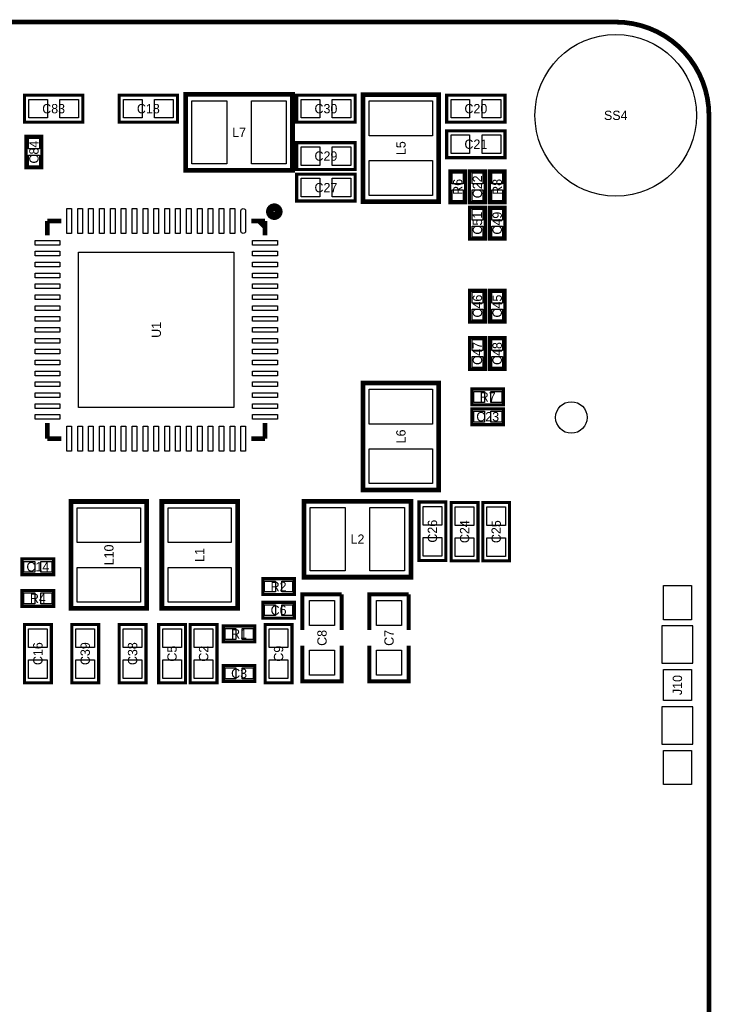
# Model space of a CAD drawing. Extents: x -0.1 to 52.1, y -0.1 to 72.1.
# Tile 4 of 4: x 29.8 to 52.1, y 40.4 to 72.1. Entities that reach past the tile are written whole.
import ezdxf
from ezdxf.enums import TextEntityAlignment as Align

# ---------------------------------------------------------------- set-up
doc = ezdxf.new("R2010")
doc.units = 0
for name, color, linetype in [('BG_OUTLINE', 12, 'CONTINUOUS'), ('PG_SILKSCREEN_TOP', 253, 'CONTINUOUS'), ('PIN_TOP', 92, 'CONTINUOUS'), ('RD_SILKSCREEN_TOP', 1, 'CONTINUOUS')]:
    doc.layers.add(name, color=color, linetype=linetype)

msp = doc.modelspace()

# ---------------------------------------------------------------- linework, layer by layer
at = {"layer": 'BG_OUTLINE', "const_width": 0.1524}
for points in [[(48.999902, 72.00011), (2.999994, 72.00011)], [(51.999896, 2.999994), (51.999896, 69.000116)]]:
    msp.add_lwpolyline(points, dxfattribs=at)
msp.add_lwpolyline([(51.999896, 69.000116, 0.414214), (48.999902, 72.00011)], format="xyb", dxfattribs=at)
at = {"layer": 'PG_SILKSCREEN_TOP'}
for points, const_width in [([(29.969231, 69.6468), (31.848831, 69.6468), (31.848831, 68.7832), (29.969231, 68.7832), (29.969231, 69.6468)], 0.1016), ([(34.896831, 68.7832), (33.017231, 68.7832), (33.017231, 69.6468), (34.896831, 69.6468), (34.896831, 68.7832)], 0.1016), ([(38.596849, 69.67601), (35.159213, 69.67601), (35.159213, 67.235832), (38.597103, 67.235832), (38.597103, 69.67601), (38.596849, 69.67601)], 0.1524), ([(38.732231, 69.6468), (40.611831, 69.6468), (40.611831, 68.7832), (38.732231, 68.7832), (38.732231, 69.6468)], 0.1016), ([(40.862021, 69.663818), (40.862021, 66.226182), (43.302199, 66.226182), (43.302199, 69.664072), (40.862021, 69.664072), (40.862021, 69.663818)], 0.1524), ([(43.558231, 69.6468), (45.437831, 69.6468), (45.437831, 68.7832), (43.558231, 68.7832), (43.558231, 69.6468)], 0.1016), ([(43.558231, 68.5038), (45.437831, 68.5038), (45.437831, 67.6402), (43.558231, 67.6402), (43.558231, 68.5038)], 0.1016), ([(30.020031, 68.326), (30.020031, 67.31), (30.528031, 67.31), (30.528031, 68.326), (30.020031, 68.326)], 0.1016), ([(38.732231, 68.1228), (40.611831, 68.1228), (40.611831, 67.2592), (38.732231, 67.2592), (38.732231, 68.1228)], 0.1016), ([(38.732231, 67.1068), (40.611831, 67.1068), (40.611831, 66.2432), (38.732231, 66.2432), (38.732231, 67.1068)], 0.1016), ([(43.659831, 67.2084), (43.659831, 66.1924), (44.167831, 66.1924), (44.167831, 67.2084), (43.659831, 67.2084)], 0.1016), ([(44.294831, 67.2084), (44.294831, 66.1924), (44.802831, 66.1924), (44.802831, 67.2084), (44.294831, 67.2084)], 0.1016), ([(45.437831, 66.1924), (45.437831, 67.2084), (44.929831, 67.2084), (44.929831, 66.1924), (45.437831, 66.1924)], 0.1016), ([(44.802831, 65.024), (44.802831, 66.04), (44.294831, 66.04), (44.294831, 65.024), (44.802831, 65.024)], 0.1016), ([(45.437831, 65.024), (45.437831, 66.04), (44.929831, 66.04), (44.929831, 65.024), (45.437831, 65.024)], 0.1016), ([(30.710911, 65.60312), (31.160999, 65.60312)], 0.150114), ([(30.710911, 65.60312), (30.710911, 65.143126)], 0.150114), ([(37.711151, 65.60312), (37.270969, 65.60312)], 0.150114), ([(37.510999, 65.60312), (37.711151, 65.402968)], 0.150114), ([(37.711151, 65.60312), (37.711151, 65.143126)], 0.150114), ([(44.802831, 62.357), (44.802831, 63.373), (44.294831, 63.373), (44.294831, 62.357), (44.802831, 62.357)], 0.1016), ([(45.437831, 62.357), (45.437831, 63.373), (44.929831, 63.373), (44.929831, 62.357), (45.437831, 62.357)], 0.1016), ([(44.802831, 60.833), (44.802831, 61.849), (44.294831, 61.849), (44.294831, 60.833), (44.802831, 60.833)], 0.1016), ([(45.437831, 60.833), (45.437831, 61.849), (44.929831, 61.849), (44.929831, 60.833), (45.437831, 60.833)], 0.1016), ([(40.862021, 60.392818), (40.862021, 56.955182), (43.302199, 56.955182), (43.302199, 60.393072), (40.862021, 60.393072), (40.862021, 60.392818)], 0.1524), ([(44.371031, 59.69), (45.387031, 59.69), (45.387031, 60.198), (44.371031, 60.198), (44.371031, 59.69)], 0.1016), ([(44.371031, 59.055), (45.387031, 59.055), (45.387031, 59.563), (44.371031, 59.563), (44.371031, 59.055)], 0.1016), ([(30.710911, 58.60288), (30.710911, 59.103006)], 0.150114), ([(37.711151, 58.60288), (37.711151, 59.103006)], 0.150114), ([(30.710911, 58.60288), (31.160999, 58.60288)], 0.150114), ([(37.711151, 58.60288), (37.270969, 58.60288)], 0.150114), ([(31.464021, 56.582818), (31.464021, 53.145182), (33.904199, 53.145182), (33.904199, 56.583072), (31.464021, 56.583072), (31.464021, 56.582818)], 0.1524), ([(36.831041, 53.145182), (36.831041, 56.582818), (34.390863, 56.582818), (34.390863, 53.144928), (36.831041, 53.144928), (36.831041, 53.145182)], 0.1524), ([(38.969213, 54.14899), (42.406849, 54.14899), (42.406849, 56.589168), (38.968959, 56.589168), (38.968959, 54.14899), (38.969213, 54.14899)], 0.1524), ([(43.532831, 56.5658), (43.532831, 54.6862), (42.669231, 54.6862), (42.669231, 56.5658), (43.532831, 56.5658)], 0.1016), ([(44.567348, 56.551754), (44.567348, 54.672154), (43.703748, 54.672154), (43.703748, 56.551754), (44.567348, 56.551754)], 0.1016), ([(45.583348, 56.551754), (45.583348, 54.672154), (44.719748, 54.672154), (44.719748, 56.551754), (45.583348, 56.551754)], 0.1016), ([(30.909031, 54.737), (29.893031, 54.737), (29.893031, 54.229), (30.909031, 54.229), (30.909031, 54.737)], 0.1016), ([(37.640031, 53.594), (38.656031, 53.594), (38.656031, 54.102), (37.640031, 54.102), (37.640031, 53.594)], 0.1016), ([(29.893031, 53.213), (30.909031, 53.213), (30.909031, 53.721), (29.893031, 53.721), (29.893031, 53.213)], 0.1016), ([(38.910031, 52.451), (38.910031, 53.594), (40.180031, 53.594)], 0.127), ([(40.180031, 53.594), (40.180031, 52.451)], 0.127), ([(41.069031, 52.451), (41.069031, 53.594), (42.339031, 53.594)], 0.127), ([(42.339031, 53.594), (42.339031, 52.451)], 0.127), ([(38.656031, 53.34), (37.640031, 53.34), (37.640031, 52.832), (38.656031, 52.832), (38.656031, 53.34)], 0.1016), ([(30.832831, 52.6288), (30.832831, 50.7492), (29.969231, 50.7492), (29.969231, 52.6288), (30.832831, 52.6288)], 0.1016), ([(32.356831, 52.6288), (32.356831, 50.7492), (31.493231, 50.7492), (31.493231, 52.6288), (32.356831, 52.6288)], 0.1016), ([(33.880831, 52.6288), (33.880831, 50.7492), (33.017231, 50.7492), (33.017231, 52.6288), (33.880831, 52.6288)], 0.1016), ([(35.150831, 52.6288), (35.150831, 50.7492), (34.287231, 50.7492), (34.287231, 52.6288), (35.150831, 52.6288)], 0.1016), ([(36.166831, 52.6288), (36.166831, 50.7492), (35.303231, 50.7492), (35.303231, 52.6288), (36.166831, 52.6288)], 0.1016), ([(36.370031, 52.07), (37.386031, 52.07), (37.386031, 52.578), (36.370031, 52.578), (36.370031, 52.07)], 0.1016), ([(38.579831, 52.6288), (38.579831, 50.7492), (37.716231, 50.7492), (37.716231, 52.6288), (38.579831, 52.6288)], 0.1016), ([(40.180031, 51.943), (40.180031, 50.8), (38.910031, 50.8), (38.910031, 51.943)], 0.127), ([(42.339031, 51.943), (42.339031, 50.8), (41.069031, 50.8), (41.069031, 51.943)], 0.127), ([(36.370031, 50.8), (37.386031, 50.8), (37.386031, 51.308), (36.370031, 51.308), (36.370031, 50.8)], 0.1016)]:
    msp.add_lwpolyline(points, dxfattribs=dict(at, const_width=const_width))
at = {"layer": 'PG_SILKSCREEN_TOP', "const_width": 0.249936}
msp.add_lwpolyline([(38.152426, 65.902992, 0.999964), (37.869647, 65.903018, 1.000036), (38.152426, 65.902992)], format="xyb", dxfattribs=at)
at = {"layer": 'PG_SILKSCREEN_TOP'}
for points in [[(50.483897, 51.379069), (51.483895, 51.379069), (51.483895, 52.579067), (50.483897, 52.579067)], [(50.483897, 48.779074), (51.483895, 48.779074), (51.483895, 49.979072), (50.483897, 49.979072)]]:
    msp.add_lwpolyline(points, close=True, dxfattribs=at)
at = {"layer": 'PIN_TOP'}
for points in [[(30.109465, 68.915305), (30.109465, 69.514695), (30.708854, 69.514695), (30.708854, 68.915305)], [(31.109209, 68.915305), (31.109209, 69.514695), (31.708598, 69.514695), (31.708598, 68.915305)], [(33.756854, 69.514695), (33.756854, 68.915305), (33.157465, 68.915305), (33.157465, 69.514695)], [(34.756598, 69.514695), (34.756598, 68.915305), (34.157209, 68.915305), (34.157209, 69.514695)], [(36.477981, 69.469), (36.477981, 67.437), (35.360381, 67.437), (35.360381, 69.469)], [(38.395681, 69.469), (38.395681, 67.437), (37.278081, 67.437), (37.278081, 69.469)], [(38.872465, 68.915305), (38.872465, 69.514695), (39.471854, 69.514695), (39.471854, 68.915305)], [(39.872209, 68.915305), (39.872209, 69.514695), (40.471598, 69.514695), (40.471598, 68.915305)], [(41.069031, 69.46265), (43.101031, 69.46265), (43.101031, 68.34505), (41.069031, 68.34505)], [(43.698465, 68.915305), (43.698465, 69.514695), (44.297854, 69.514695), (44.297854, 68.915305)], [(44.698209, 68.915305), (44.698209, 69.514695), (45.297598, 69.514695), (45.297598, 68.915305)], [(30.099025, 68.268088), (30.449037, 68.268088), (30.449037, 67.918076), (30.099025, 67.918076)], [(43.698465, 67.772305), (43.698465, 68.371695), (44.297854, 68.371695), (44.297854, 67.772305)], [(44.698209, 67.772305), (44.698209, 68.371695), (45.297598, 68.371695), (45.297598, 67.772305)], [(38.872465, 67.391305), (38.872465, 67.990695), (39.471854, 67.990695), (39.471854, 67.391305)], [(39.872209, 67.391305), (39.872209, 67.990695), (40.471598, 67.990695), (40.471598, 67.391305)], [(30.099025, 67.717924), (30.449037, 67.717924), (30.449037, 67.367912), (30.099025, 67.367912)], [(41.069031, 67.54495), (43.101031, 67.54495), (43.101031, 66.42735), (41.069031, 66.42735)], [(43.738825, 67.150488), (44.088837, 67.150488), (44.088837, 66.800476), (43.738825, 66.800476)], [(44.373825, 67.150488), (44.723837, 67.150488), (44.723837, 66.800476), (44.373825, 66.800476)], [(45.358837, 66.800476), (45.008825, 66.800476), (45.008825, 67.150488), (45.358837, 67.150488)], [(38.872465, 66.375305), (38.872465, 66.974695), (39.471854, 66.974695), (39.471854, 66.375305)], [(39.872209, 66.375305), (39.872209, 66.974695), (40.471598, 66.974695), (40.471598, 66.375305)], [(43.738825, 66.600324), (44.088837, 66.600324), (44.088837, 66.250312), (43.738825, 66.250312)], [(44.373825, 66.600324), (44.723837, 66.600324), (44.723837, 66.250312), (44.373825, 66.250312)], [(45.358837, 66.250312), (45.008825, 66.250312), (45.008825, 66.600324), (45.358837, 66.600324)], [(31.336005, 66.00317), (31.485865, 66.00317), (31.485865, 65.20307), (31.336005, 65.20307)], [(31.686017, 66.00317), (31.835877, 66.00317), (31.835877, 65.20307), (31.686017, 65.20307)], [(32.036029, 66.00317), (32.185889, 66.00317), (32.185889, 65.20307), (32.036029, 65.20307)], [(32.386041, 66.00317), (32.535901, 66.00317), (32.535901, 65.20307), (32.386041, 65.20307)], [(32.736053, 66.00317), (32.885913, 66.00317), (32.885913, 65.20307), (32.736053, 65.20307)], [(33.086065, 66.00317), (33.235925, 66.00317), (33.235925, 65.20307), (33.086065, 65.20307)], [(33.436077, 66.00317), (33.585937, 66.00317), (33.585937, 65.20307), (33.436077, 65.20307)], [(33.786089, 66.00317), (33.935949, 66.00317), (33.935949, 65.20307), (33.786089, 65.20307)], [(34.136101, 66.00317), (34.285961, 66.00317), (34.285961, 65.20307), (34.136101, 65.20307)], [(34.486113, 66.00317), (34.635973, 66.00317), (34.635973, 65.20307), (34.486113, 65.20307)], [(34.836125, 66.00317), (34.985985, 66.00317), (34.985985, 65.20307), (34.836125, 65.20307)], [(35.186137, 66.00317), (35.335997, 66.00317), (35.335997, 65.20307), (35.186137, 65.20307)], [(35.536149, 66.00317), (35.686009, 66.00317), (35.686009, 65.20307), (35.536149, 65.20307)], [(35.886161, 66.00317), (36.036021, 66.00317), (36.036021, 65.20307), (35.886161, 65.20307)], [(36.236173, 66.00317), (36.386033, 66.00317), (36.386033, 65.20307), (36.236173, 65.20307)], [(36.586185, 66.00317), (36.736045, 66.00317), (36.736045, 65.20307), (36.586185, 65.20307)], [(44.723837, 65.632076), (44.373825, 65.632076), (44.373825, 65.982088), (44.723837, 65.982088)], [(45.358837, 65.632076), (45.008825, 65.632076), (45.008825, 65.982088), (45.358837, 65.982088)], [(44.723837, 65.081912), (44.373825, 65.081912), (44.373825, 65.431924), (44.723837, 65.431924)], [(45.358837, 65.081912), (45.008825, 65.081912), (45.008825, 65.431924), (45.358837, 65.431924)], [(30.310861, 64.978026), (31.110961, 64.978026), (31.110961, 64.828166), (30.310861, 64.828166)], [(37.311101, 64.978026), (38.111201, 64.978026), (38.111201, 64.828166), (37.311101, 64.828166)], [(30.310861, 64.628014), (31.110961, 64.628014), (31.110961, 64.478154), (30.310861, 64.478154)], [(31.711036, 64.602995), (36.711026, 64.602995), (36.711026, 59.603005), (31.711036, 59.603005)], [(37.311101, 64.628014), (38.111201, 64.628014), (38.111201, 64.478154), (37.311101, 64.478154)], [(30.310861, 64.278002), (31.110961, 64.278002), (31.110961, 64.128142), (30.310861, 64.128142)], [(37.311101, 64.278002), (38.111201, 64.278002), (38.111201, 64.128142), (37.311101, 64.128142)], [(30.310861, 63.92799), (31.110961, 63.92799), (31.110961, 63.77813), (30.310861, 63.77813)], [(37.311101, 63.92799), (38.111201, 63.92799), (38.111201, 63.77813), (37.311101, 63.77813)], [(30.310861, 63.577978), (31.110961, 63.577978), (31.110961, 63.428118), (30.310861, 63.428118)], [(37.311101, 63.577978), (38.111201, 63.577978), (38.111201, 63.428118), (37.311101, 63.428118)], [(30.310861, 63.227966), (31.110961, 63.227966), (31.110961, 63.078106), (30.310861, 63.078106)], [(37.311101, 63.227966), (38.111201, 63.227966), (38.111201, 63.078106), (37.311101, 63.078106)], [(44.723837, 62.965076), (44.373825, 62.965076), (44.373825, 63.315088), (44.723837, 63.315088)], [(45.358837, 62.965076), (45.008825, 62.965076), (45.008825, 63.315088), (45.358837, 63.315088)], [(30.310861, 62.877954), (31.110961, 62.877954), (31.110961, 62.728094), (30.310861, 62.728094)], [(37.311101, 62.877954), (38.111201, 62.877954), (38.111201, 62.728094), (37.311101, 62.728094)], [(44.723837, 62.414912), (44.373825, 62.414912), (44.373825, 62.764924), (44.723837, 62.764924)], [(45.358837, 62.414912), (45.008825, 62.414912), (45.008825, 62.764924), (45.358837, 62.764924)], [(30.310861, 62.527942), (31.110961, 62.527942), (31.110961, 62.378082), (30.310861, 62.378082)], [(37.311101, 62.527942), (38.111201, 62.527942), (38.111201, 62.378082), (37.311101, 62.378082)], [(30.310861, 62.17793), (31.110961, 62.17793), (31.110961, 62.02807), (30.310861, 62.02807)], [(37.311101, 62.17793), (38.111201, 62.17793), (38.111201, 62.02807), (37.311101, 62.02807)], [(30.310861, 61.827918), (31.110961, 61.827918), (31.110961, 61.678058), (30.310861, 61.678058)], [(37.311101, 61.827918), (38.111201, 61.827918), (38.111201, 61.678058), (37.311101, 61.678058)], [(44.723837, 61.441076), (44.373825, 61.441076), (44.373825, 61.791088), (44.723837, 61.791088)], [(45.358837, 61.441076), (45.008825, 61.441076), (45.008825, 61.791088), (45.358837, 61.791088)], [(30.310861, 61.477906), (31.110961, 61.477906), (31.110961, 61.328046), (30.310861, 61.328046)], [(37.311101, 61.477906), (38.111201, 61.477906), (38.111201, 61.328046), (37.311101, 61.328046)], [(30.310861, 61.127894), (31.110961, 61.127894), (31.110961, 60.978034), (30.310861, 60.978034)], [(37.311101, 61.127894), (38.111201, 61.127894), (38.111201, 60.978034), (37.311101, 60.978034)], [(44.723837, 60.890912), (44.373825, 60.890912), (44.373825, 61.240924), (44.723837, 61.240924)], [(45.358837, 60.890912), (45.008825, 60.890912), (45.008825, 61.240924), (45.358837, 61.240924)], [(30.310861, 60.777882), (31.110961, 60.777882), (31.110961, 60.628022), (30.310861, 60.628022)], [(37.311101, 60.777882), (38.111201, 60.777882), (38.111201, 60.628022), (37.311101, 60.628022)], [(30.310861, 60.42787), (31.110961, 60.42787), (31.110961, 60.27801), (30.310861, 60.27801)], [(37.311101, 60.42787), (38.111201, 60.42787), (38.111201, 60.27801), (37.311101, 60.27801)], [(41.069031, 60.19165), (43.101031, 60.19165), (43.101031, 59.07405), (41.069031, 59.07405)], [(30.310861, 60.077858), (31.110961, 60.077858), (31.110961, 59.927998), (30.310861, 59.927998)], [(37.311101, 60.077858), (38.111201, 60.077858), (38.111201, 59.927998), (37.311101, 59.927998)], [(44.428943, 59.768994), (44.428943, 60.119006), (44.778955, 60.119006), (44.778955, 59.768994)], [(44.979107, 59.768994), (44.979107, 60.119006), (45.329119, 60.119006), (45.329119, 59.768994)], [(30.310861, 59.727846), (31.110961, 59.727846), (31.110961, 59.577986), (30.310861, 59.577986)], [(37.311101, 59.727846), (38.111201, 59.727846), (38.111201, 59.577986), (37.311101, 59.577986)], [(30.310861, 59.377834), (31.110961, 59.377834), (31.110961, 59.227974), (30.310861, 59.227974)], [(37.311101, 59.377834), (38.111201, 59.377834), (38.111201, 59.227974), (37.311101, 59.227974)], [(44.428943, 59.133994), (44.428943, 59.484006), (44.778955, 59.484006), (44.778955, 59.133994)], [(44.979107, 59.133994), (44.979107, 59.484006), (45.329119, 59.484006), (45.329119, 59.133994)], [(31.336005, 59.00293), (31.485865, 59.00293), (31.485865, 58.20283), (31.336005, 58.20283)], [(31.686017, 59.00293), (31.835877, 59.00293), (31.835877, 58.20283), (31.686017, 58.20283)], [(32.036029, 59.00293), (32.185889, 59.00293), (32.185889, 58.20283), (32.036029, 58.20283)], [(32.386041, 59.00293), (32.535901, 59.00293), (32.535901, 58.20283), (32.386041, 58.20283)], [(32.736053, 59.00293), (32.885913, 59.00293), (32.885913, 58.20283), (32.736053, 58.20283)], [(33.086065, 59.00293), (33.235925, 59.00293), (33.235925, 58.20283), (33.086065, 58.20283)], [(33.436077, 59.00293), (33.585937, 59.00293), (33.585937, 58.20283), (33.436077, 58.20283)], [(33.786089, 59.00293), (33.935949, 59.00293), (33.935949, 58.20283), (33.786089, 58.20283)], [(34.136101, 59.00293), (34.285961, 59.00293), (34.285961, 58.20283), (34.136101, 58.20283)], [(34.486113, 59.00293), (34.635973, 59.00293), (34.635973, 58.20283), (34.486113, 58.20283)], [(34.836125, 59.00293), (34.985985, 59.00293), (34.985985, 58.20283), (34.836125, 58.20283)], [(35.186137, 59.00293), (35.335997, 59.00293), (35.335997, 58.20283), (35.186137, 58.20283)], [(35.536149, 59.00293), (35.686009, 59.00293), (35.686009, 58.20283), (35.536149, 58.20283)], [(35.886161, 59.00293), (36.036021, 59.00293), (36.036021, 58.20283), (35.886161, 58.20283)], [(36.236173, 59.00293), (36.386033, 59.00293), (36.386033, 58.20283), (36.236173, 58.20283)], [(36.586185, 59.00293), (36.736045, 59.00293), (36.736045, 58.20283), (36.586185, 58.20283)], [(36.936197, 59.00293), (37.086057, 59.00293), (37.086057, 58.20283), (36.936197, 58.20283)], [(41.069031, 58.27395), (43.101031, 58.27395), (43.101031, 57.15635), (41.069031, 57.15635)], [(31.671031, 56.38165), (33.703031, 56.38165), (33.703031, 55.26405), (31.671031, 55.26405)], [(36.624031, 55.26405), (34.592031, 55.26405), (34.592031, 56.38165), (36.624031, 56.38165)], [(39.170381, 54.356), (39.170381, 56.388), (40.287981, 56.388), (40.287981, 54.356)], [(41.088081, 54.356), (41.088081, 56.388), (42.205681, 56.388), (42.205681, 54.356)], [(42.801337, 56.425567), (43.400726, 56.425567), (43.400726, 55.826177), (42.801337, 55.826177)], [(43.835853, 56.41152), (44.435243, 56.41152), (44.435243, 55.812131), (43.835853, 55.812131)], [(44.851853, 56.41152), (45.451243, 56.41152), (45.451243, 55.812131), (44.851853, 55.812131)], [(42.801337, 55.425823), (43.400726, 55.425823), (43.400726, 54.826433), (42.801337, 54.826433)], [(43.835853, 55.411776), (44.435243, 55.411776), (44.435243, 54.812387), (43.835853, 54.812387)], [(44.851853, 55.411776), (45.451243, 55.411776), (45.451243, 54.812387), (44.851853, 54.812387)], [(30.300955, 54.658006), (30.300955, 54.307994), (29.950943, 54.307994), (29.950943, 54.658006)], [(30.851119, 54.658006), (30.851119, 54.307994), (30.501107, 54.307994), (30.501107, 54.658006)], [(31.671031, 54.46395), (33.703031, 54.46395), (33.703031, 53.34635), (31.671031, 53.34635)], [(36.624031, 53.34635), (34.592031, 53.34635), (34.592031, 54.46395), (36.624031, 54.46395)], [(37.697943, 53.672994), (37.697943, 54.023006), (38.047955, 54.023006), (38.047955, 53.672994)], [(38.248107, 53.672994), (38.248107, 54.023006), (38.598119, 54.023006), (38.598119, 53.672994)], [(51.433895, 52.779079), (50.533897, 52.779079), (50.533897, 53.879077), (51.433895, 53.879077)], [(29.950943, 53.291994), (29.950943, 53.642006), (30.300955, 53.642006), (30.300955, 53.291994)], [(30.501107, 53.291994), (30.501107, 53.642006), (30.851119, 53.642006), (30.851119, 53.291994)], [(38.047955, 53.261006), (38.047955, 52.910994), (37.697943, 52.910994), (37.697943, 53.261006)], [(38.598119, 53.261006), (38.598119, 52.910994), (38.248107, 52.910994), (38.248107, 53.261006)], [(39.144981, 53.39715), (39.945081, 53.39715), (39.945081, 52.59705), (39.144981, 52.59705)], [(41.303981, 53.39715), (42.104081, 53.39715), (42.104081, 52.59705), (41.303981, 52.59705)], [(30.101337, 52.488567), (30.700726, 52.488567), (30.700726, 51.889177), (30.101337, 51.889177)], [(31.625337, 52.488567), (32.224726, 52.488567), (32.224726, 51.889177), (31.625337, 51.889177)], [(33.149337, 52.488567), (33.748726, 52.488567), (33.748726, 51.889177), (33.149337, 51.889177)], [(34.419337, 52.488567), (35.018726, 52.488567), (35.018726, 51.889177), (34.419337, 51.889177)], [(35.435337, 52.488567), (36.034726, 52.488567), (36.034726, 51.889177), (35.435337, 51.889177)], [(36.427943, 52.148994), (36.427943, 52.499006), (36.777955, 52.499006), (36.777955, 52.148994)], [(36.978107, 52.148994), (36.978107, 52.499006), (37.328119, 52.499006), (37.328119, 52.148994)], [(37.848337, 52.488567), (38.447726, 52.488567), (38.447726, 51.889177), (37.848337, 51.889177)], [(39.144981, 51.79695), (39.945081, 51.79695), (39.945081, 50.99685), (39.144981, 50.99685)], [(41.303981, 51.79695), (42.104081, 51.79695), (42.104081, 50.99685), (41.303981, 50.99685)], [(30.101337, 51.488823), (30.700726, 51.488823), (30.700726, 50.889433), (30.101337, 50.889433)], [(31.625337, 51.488823), (32.224726, 51.488823), (32.224726, 50.889433), (31.625337, 50.889433)], [(33.149337, 51.488823), (33.748726, 51.488823), (33.748726, 50.889433), (33.149337, 50.889433)], [(34.419337, 51.488823), (35.018726, 51.488823), (35.018726, 50.889433), (34.419337, 50.889433)], [(35.435337, 51.488823), (36.034726, 51.488823), (36.034726, 50.889433), (35.435337, 50.889433)], [(37.848337, 51.488823), (38.447726, 51.488823), (38.447726, 50.889433), (37.848337, 50.889433)], [(36.427943, 50.878994), (36.427943, 51.229006), (36.777955, 51.229006), (36.777955, 50.878994)], [(36.978107, 50.878994), (36.978107, 51.229006), (37.328119, 51.229006), (37.328119, 50.878994)], [(51.433895, 50.179072), (50.533897, 50.179072), (50.533897, 51.17907), (51.433895, 51.17907)], [(51.433895, 47.479064), (50.533897, 47.479064), (50.533897, 48.579062), (51.433895, 48.579062)]]:
    msp.add_lwpolyline(points, close=True, dxfattribs=at)
msp.add_lwpolyline([(36.936197, 65.278), (36.936197, 65.92824, -1), (37.086057, 65.92824), (37.086057, 65.278, -1)], format="xyb", close=True, dxfattribs=at)
for centre, radius in [((48.999902, 69.000116), 2.599995), ((47.5742, 59.2836), 0.508)]:
    msp.add_circle(centre, radius, dxfattribs=at)

# ---------------------------------------------------------------- texts
at = {"layer": 'RD_SILKSCREEN_TOP'}
for s, p in [('C83', (30.909031, 69.065013)), ('C18', (33.957031, 69.065013)), ('C30', (39.672031, 69.065013)), ('C20', (44.498031, 69.065013)), ('SS4', (48.999902, 68.850129)), ('L7', (36.878031, 68.303013)), ('C21', (44.498031, 67.922013)), ('C29', (39.672031, 67.541013)), ('C27', (39.672031, 66.525013)), ('R7', (44.879031, 59.794013)), ('C23', (44.879031, 59.159013)), ('L2', (40.688031, 55.222013)), ('C14', (30.401031, 54.333013)), ('R2', (38.148031, 53.698013)), ('R4', (30.401031, 53.317013)), ('C6', (38.148031, 52.936013)), ('R1', (36.878031, 52.174013)), ('C3', (36.878031, 50.903988))]:
    msp.add_text(s, height=0.299999, dxfattribs=at).set_placement(p, align=Align.CENTER)
for s, p in [('C84', (30.424018, 67.817873)), ('L5', (42.235018, 67.944873)), ('R6', (44.063818, 66.700273)), ('C22', (44.698818, 66.700273)), ('R8', (45.333818, 66.700273)), ('C51', (44.698818, 65.531873)), ('C49', (45.333818, 65.531873)), ('C46', (44.698818, 62.864873)), ('C45', (45.333818, 62.864873)), ('U1', (34.361018, 62.102873)), ('C47', (44.698818, 61.340873)), ('C48', (45.333818, 61.340873)), ('L6', (42.235018, 58.673873)), ('C26', (43.251018, 55.625873)), ('C24', (44.285535, 55.611827)), ('C25', (45.301535, 55.611827)), ('L10', (32.837018, 54.863873)), ('L1', (35.758018, 54.863873)), ('C8', (39.695018, 52.196873)), ('C7', (41.854018, 52.196873)), ('C16', (30.551018, 51.688873)), ('C39', (32.075018, 51.688873)), ('C38', (33.599018, 51.688873)), ('C5', (34.869018, 51.688873)), ('C2', (35.885018, 51.688873)), ('C9', (38.298018, 51.688873)), ('J10', (51.133883, 50.678944))]:
    msp.add_text(s, height=0.299999, rotation=90, dxfattribs=at).set_placement(p, align=Align.CENTER)

doc.saveas('drawing.dxf')
